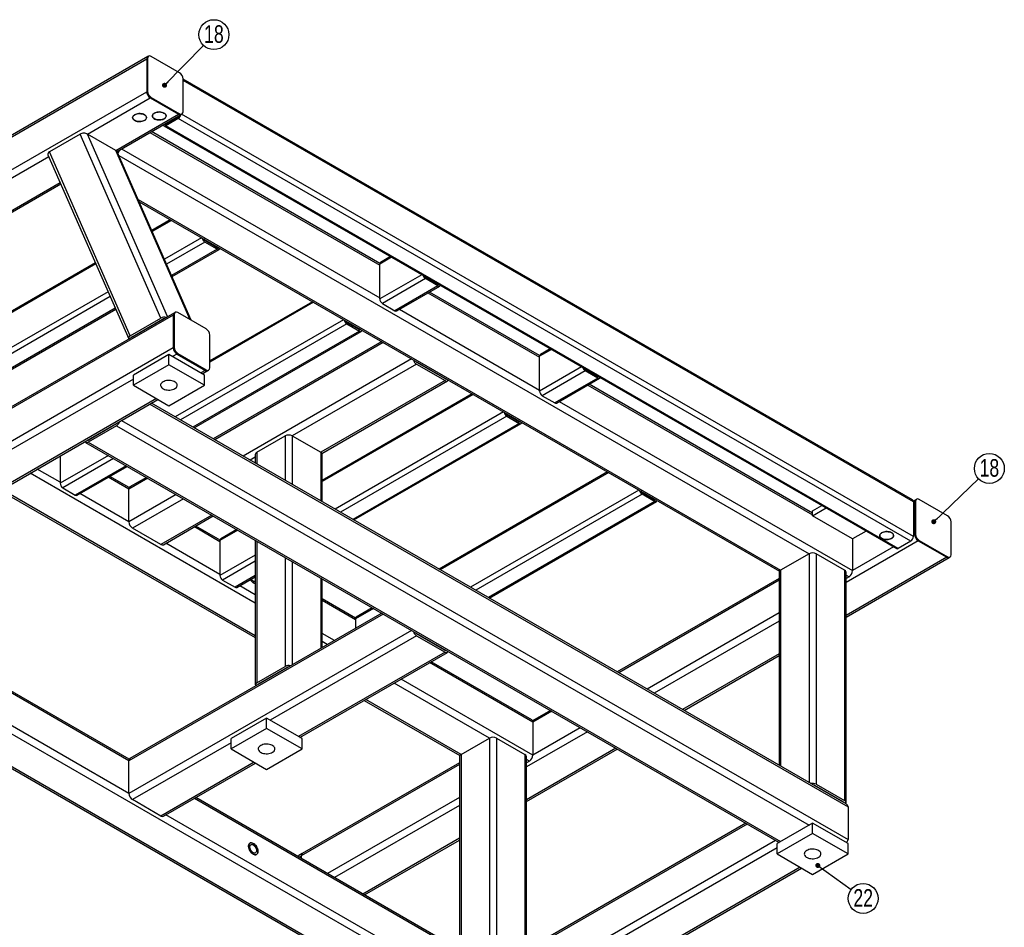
# Model space of a CAD drawing. Header units: millimetres. Extents: x 0 to 841, y 0 to 594.
# Tile 3 of 14: x 151 to 347, y 96 to 277. Entities that reach past the tile are written whole.
import ezdxf

# ---------------------------------------------------------------- set-up
doc = ezdxf.new("R2010")
doc.units = ezdxf.units.MM
doc.layers.add('NOTES', color=6, linetype='Continuous')
doc.layers.add('TRAIT-FORT', color=4, linetype='Continuous', lineweight=25)
doc.styles.add('SLDTEXTSTYLE0', font='TXT', dxfattribs={"width": 0.75})
doc.dimstyles.new('SLDDIMSTYLE5', dxfattribs={"dimtxt": 0.18, "dimasz": 1, "dimexe": 0, "dimexo": 0.0625, "dimgap": 0, "dimtad": 0, "dimtih": 1, "dimtoh": 1, "dimdec": 0, "dimrnd": 1e-09, "dimzin": 0, "dimdsep": 46, "dimtxsty": 'Standard', "dimblk1": 'DOT', "dimblk2": 'DOT', "dimsah": 1, "dimcen": 0.09, "dimadec": 0, "dimazin": 0, "dimtfac": 1, "dimtdec": 0, "dimtofl": 0, "dimtmove": 0, "dimatfit": 3, "dimldrblk": 'DOT', "dimfxl": 1, "dimfrac": 2, "dimtolj": 1, "dimtzin": 0, "dimarcsym": 0})

# ---------------------------------------------------------------- blocks, each defined once
blk = doc.blocks.new('SW_NOTE_31')
at = {"layer": 'NOTES', "color": 0}
blk.add_circle((2.41, -1.75), 2.98, dxfattribs=at)
at = {"layer": 'NOTES', "color": 0, "insert": (2.42, 0.11), "char_height": 3.5, "attachment_point": 2, "style": 'SLDTEXTSTYLE0'}
blk.add_mtext('22', dxfattribs=at)
blk = doc.blocks.new('_Dot')
at = {"color": 0, "linetype": 'ByBlock', "lineweight": -2}
blk.add_line((-0.5, 0), (-1, 0), dxfattribs=at)
at = {"color": 0, "linetype": 'ByBlock', "const_width": 0.5}
blk.add_lwpolyline([(-0.25, 0, 1), (0.25, 0, 1)], format="xyb", close=True, dxfattribs=at)
blk = doc.blocks.new('SW_NOTE_32')
at = {"layer": 'NOTES', "color": 0}
blk.add_circle((2.08, 2.13), 2.98, dxfattribs=at)
at = {"layer": 'NOTES', "color": 0, "insert": (2.09, 4), "char_height": 3.5, "attachment_point": 2, "style": 'SLDTEXTSTYLE0'}
blk.add_mtext('18', dxfattribs=at)
blk = doc.blocks.new('SW_NOTE_33')
at = {"layer": 'NOTES', "color": 0}
blk.add_circle((2.15, 2.06), 2.98, dxfattribs=at)
at = {"layer": 'NOTES', "color": 0, "insert": (2.16, 3.92), "char_height": 3.5, "attachment_point": 2, "style": 'SLDTEXTSTYLE0'}
blk.add_mtext('18', dxfattribs=at)

msp = doc.modelspace()

# ---------------------------------------------------------------- linework, layer by layer
at = {"layer": 'TRAIT-FORT', "lineweight": 25}
for p, q in [((54.485337, 198.770583), (176.638033, 269.287833)), ((176.845181, 269.745678), (54.692484, 199.228428)), ((176.81481, 269.389884), (176.638033, 269.287833)), ((176.638033, 269.287833), (176.638033, 262.755507)), ((176.81481, 269.389884), (176.81481, 262.857558)), ((177.021957, 269.847729), (176.845181, 269.745678)), ((183.178771, 266.532589), (177.521917, 269.798221)), ((183.885878, 258.775517), (183.885878, 265.307844)), ((329.129349, 181.408149), (183.885878, 265.25542)), ((329.28471, 181.064765), (183.885878, 265.001724)), ((54.485337, 192.238256), (176.638033, 262.755507)), ((176.81481, 262.857558), (176.638033, 262.755507)), ((164.861088, 254.323872), (177.34514, 261.530762)), ((177.521917, 261.632813), (177.34514, 261.530762)), ((177.34514, 261.530762), (183.001994, 258.26513)), ((177.521917, 261.632813), (183.178771, 258.367181)), ((170.517942, 251.05824), (183.001994, 258.26513)), ((170.742317, 250.84964), (183.501954, 258.215622)), ((182.913606, 257.703899), (180.438732, 256.275185)), ((182.913606, 257.397696), (180.438732, 255.968982)), ((328.75438, 173.205609), (182.913606, 257.397696)), ((183.178771, 258.367181), (183.001994, 258.26513)), ((183.501954, 258.215622), (183.67873, 258.317673)), ((329.28471, 174.124168), (183.560105, 258.249192)), ((180.063763, 255.931851), (325.904536, 171.739764)), ((180.438775, 256.275209), (180.289736, 256.361248)), ((326.279506, 171.776895), (180.438732, 255.968982)), ((163.391342, 254.291814), (157.290228, 250.769716)), ((179.461386, 217.638432), (163.391342, 254.291814)), ((170.517942, 251.05824), (164.861088, 254.323872)), ((180.812829, 217.940324), (164.861088, 254.323872)), ((177.285481, 254.626928), (223.041916, 228.2123)), ((223.054791, 228.543128), (177.578455, 254.796059)), ((185.304287, 217.332787), (170.517942, 251.05824)), ((171.627707, 251.360765), (223.041916, 221.679974)), ((101.331161, 217.648826), (157.125985, 249.858492)), ((156.987822, 250.173621), (173.057867, 213.52024)), ((173.360272, 214.116334), (157.290228, 250.769716)), ((185.486675, 217.227496), (170.764815, 250.805868)), ((171.105228, 250.029436), (308.513448, 170.70536)), ((106.988015, 214.383194), (159.411131, 244.646414)), ((107.217378, 214.177473), (159.529435, 244.376581)), ((174.939112, 241.284917), (302.856594, 167.439727)), ((175.137595, 240.832207), (302.627231, 167.234007)), ((181.339292, 237.252044), (177.642836, 235.118125)), ((181.559023, 237.125196), (177.731599, 234.915671)), ((187.570408, 233.654897), (180.159961, 229.376937)), ((188.216907, 232.803402), (180.588461, 228.399593)), ((190.691781, 231.374687), (181.588212, 226.119309)), ((181.67694, 225.916934), (191.06675, 231.337556)), ((190.691781, 231.68089), (188.216907, 233.109604)), ((190.691781, 231.374687), (188.216907, 232.803402)), ((190.840777, 231.766953), (190.691737, 231.680915)), ((225.38447, 229.768763), (223.041916, 228.416435)), ((225.164739, 229.895611), (223.197276, 228.759819)), ((166.516078, 228.441088), (131.118034, 208.006233)), ((166.427315, 228.643542), (131.273395, 208.349616)), ((223.041916, 221.475839), (223.041916, 228.416435)), ((231.395855, 226.298465), (223.041916, 221.475839)), ((232.145916, 225.506754), (223.572246, 220.55728)), ((232.145916, 225.812957), (234.620789, 224.384243)), ((234.620789, 224.07804), (232.145916, 225.506754)), ((234.620789, 224.07804), (226.04712, 219.128566)), ((226.422089, 219.091435), (234.995759, 224.040909)), ((234.666223, 224.410521), (234.620746, 224.384268)), ((168.94444, 222.902355), (131.118034, 201.065636)), ((169.37294, 221.925011), (131.648364, 200.147077)), ((232.63176, 222.676201), (254.861721, 209.843118)), ((254.874597, 210.173946), (232.924734, 222.845332)), ((170.372691, 219.644727), (134.123238, 198.718363)), ((209.623563, 220.923881), (189.189179, 209.127362)), ((209.843294, 220.797033), (189.189179, 208.873666)), ((223.572246, 220.55728), (226.04712, 219.128566)), ((181.941334, 218.253535), (75.69854, 156.920876)), ((182.148482, 218.71138), (75.905688, 157.37872)), ((134.498208, 198.681232), (170.461419, 219.442352)), ((173.360272, 214.116334), (179.461386, 217.638432)), ((181.941334, 218.253535), (182.118111, 218.355586)), ((181.941334, 218.253535), (181.941334, 211.721209)), ((182.118111, 218.355586), (182.118111, 211.82326)), ((182.325258, 218.813431), (182.148482, 218.71138)), ((188.482072, 215.49829), (182.825218, 218.763923)), ((226.973986, 219.410038), (254.861721, 203.310791)), ((173.713826, 213.912232), (179.81494, 217.43433)), ((176.939464, 215.704278), (176.914946, 215.7602)), ((177.531516, 216.046062), (177.506998, 216.101984)), ((215.854679, 217.326735), (182.316031, 197.965286)), ((216.501178, 216.475239), (183.376777, 197.35293)), ((216.501178, 216.781442), (218.976052, 215.352728)), ((216.501178, 216.475239), (218.976052, 215.046525)), ((173.567756, 213.757832), (173.565134, 213.763813)), ((218.976052, 215.046525), (185.851651, 195.924216)), ((186.071296, 195.797417), (219.351021, 215.009394)), ((189.189179, 207.741219), (189.189179, 214.273545)), ((219.125048, 215.438791), (218.976009, 215.352753)), ((181.941334, 211.721209), (75.69854, 150.388549)), ((181.941334, 211.721209), (182.118111, 211.82326)), ((223.427319, 212.955143), (189.888671, 193.593693)), ((223.720294, 212.786012), (190.181646, 193.424563)), ((181.057451, 210.394413), (173.986383, 206.312372)), ((181.057451, 208.353061), (181.057451, 210.394413)), ((188.128518, 206.312372), (181.057451, 210.394413)), ((182.648441, 210.496464), (181.764557, 209.986209)), ((182.648441, 210.496464), (182.825218, 210.598515)), ((182.648441, 210.496464), (188.305295, 207.230831)), ((182.825218, 210.598515), (188.482072, 207.332882)), ((257.204275, 211.399581), (254.861721, 210.047253)), ((254.861721, 203.106656), (254.861721, 210.047253)), ((256.984544, 211.526429), (255.017081, 210.390637)), ((181.057451, 208.353061), (173.986383, 204.27102)), ((188.128518, 204.27102), (181.057451, 208.353061)), ((229.378067, 209.519849), (195.839419, 190.1584)), ((230.378149, 208.464235), (205.629411, 194.177093)), ((230.437808, 208.908074), (230.377173, 208.87307)), ((230.378149, 208.872505), (236.035003, 205.606873)), ((230.378149, 208.464235), (236.035003, 205.198602)), ((263.21566, 207.929282), (254.861721, 203.106656)), ((173.986383, 204.27102), (173.986383, 206.312372)), ((188.305295, 207.230831), (187.421412, 206.720576)), ((187.714271, 206.551512), (188.805255, 207.181323)), ((188.128518, 204.27102), (188.128518, 206.312372)), ((188.305295, 207.230831), (188.482072, 207.332882)), ((188.805255, 207.181323), (188.982031, 207.283374)), ((263.965721, 207.137572), (255.392051, 202.188097)), ((263.965721, 207.443774), (266.440594, 206.01506)), ((266.440594, 205.708857), (263.965721, 207.137572)), ((266.486029, 206.041339), (266.440551, 206.015085)), ((173.986383, 205.495964), (128.731549, 179.370904)), ((173.986383, 204.27102), (181.057451, 200.188979)), ((181.057451, 200.188979), (188.128518, 204.27102)), ((236.035003, 205.198602), (211.286266, 190.91146)), ((211.515628, 190.70574), (236.534962, 205.149094)), ((236.095582, 205.641911), (236.034945, 205.606906)), ((266.440594, 205.708857), (257.866925, 200.759383)), ((258.241894, 200.722252), (266.815564, 205.671726)), ((264.451565, 204.307019), (309.220555, 178.462431)), ((309.220555, 178.800692), (264.744539, 204.476149)), ((241.443369, 202.554699), (211.579159, 185.314458)), ((241.663099, 202.427851), (211.579159, 185.060762)), ((255.392051, 202.188097), (257.866925, 200.759383)), ((178.58229, 201.61786), (134.388403, 176.105272)), ((134.681263, 175.936208), (178.875149, 201.448795)), ((177.285481, 200.531099), (316.291623, 120.284562)), ((315.877328, 120.86199), (177.578455, 200.70023)), ((258.793791, 201.040855), (317.175506, 167.337809)), ((247.674484, 198.957553), (214.135836, 179.596103)), ((248.320983, 198.106057), (215.196582, 178.983747)), ((248.320983, 198.41226), (250.795857, 196.983545)), ((248.320983, 198.106057), (250.795857, 196.677343)), ((164.970771, 193.35196), (170.627626, 196.617592)), ((170.627626, 196.209322), (164.970771, 192.943689)), ((170.567966, 196.653161), (170.628601, 196.618157)), ((170.627626, 196.209322), (308.513448, 116.609531)), ((171.627707, 197.264936), (316.291623, 113.752235)), ((250.795857, 196.677343), (217.671456, 177.555033)), ((217.891101, 177.428235), (251.170826, 196.640212)), ((250.944853, 197.069609), (250.795814, 196.98357)), ((198.558343, 190.91146), (204.215198, 194.177093)), ((204.215198, 194.177093), (204.215198, 185.323166)), ((205.629411, 194.177093), (211.286266, 190.91146)), ((205.629411, 194.177093), (205.629411, 184.506757)), ((164.470812, 192.894181), (302.563734, 113.174834)), ((164.910192, 193.386997), (164.970829, 193.351993)), ((164.970771, 192.943689), (302.856594, 113.343898)), ((169.00124, 190.278821), (159.402305, 184.737474)), ((159.402305, 190.207362), (159.402305, 184.737474)), ((198.26545, 190.503256), (198.26545, 188.757882)), ((198.558343, 190.91146), (198.558343, 188.588798)), ((211.286266, 190.91146), (211.286266, 181.241125)), ((211.579159, 181.072041), (211.579159, 190.503256)), ((170.061987, 189.666465), (159.932636, 183.818915)), ((172.53686, 188.237751), (162.407509, 182.390201)), ((198.26545, 189.925969), (197.253748, 189.341925)), ((198.26545, 160.873444), (153.427207, 186.758011)), ((159.402305, 184.941609), (154.841535, 187.574485)), ((162.782479, 182.35307), (172.756505, 188.110952)), ((268.401815, 186.991919), (234.863167, 167.63047)), ((268.621545, 186.865071), (235.082897, 167.503622)), ((173.102499, 183.564982), (168.992149, 185.937836)), ((173.166027, 183.866569), (169.285124, 186.106967)), ((176.866855, 185.738098), (173.102499, 183.564982)), ((176.57388, 185.907228), (173.309647, 184.022826)), ((147.477493, 183.323314), (198.26545, 154.004051)), ((198.26545, 154.342179), (147.770352, 183.492378)), ((159.932636, 183.818915), (162.407509, 182.390201)), ((173.102499, 177.032655), (163.334376, 182.671673)), ((173.102499, 177.032655), (173.102499, 183.564982)), ((182.524629, 182.471935), (173.102499, 177.032655)), ((274.63293, 183.394773), (241.094282, 164.033323)), ((275.279429, 182.543277), (242.155028, 163.420968)), ((277.754303, 181.420766), (275.279429, 182.84948)), ((277.754303, 181.114563), (275.279429, 182.543277)), ((183.938957, 181.65546), (173.809606, 175.80791)), ((277.754303, 181.114563), (244.629902, 161.992253)), ((244.849547, 161.865455), (278.129272, 181.077432)), ((277.903299, 181.506829), (277.75426, 181.420791)), ((329.757022, 181.471551), (329.271834, 181.191458)), ((329.28471, 181.064765), (329.28471, 174.124168)), ((329.549875, 181.013706), (329.28471, 180.86063)), ((329.726651, 181.115757), (329.549875, 181.013706)), ((329.549875, 181.013706), (329.549875, 174.48138)), ((329.726651, 181.115757), (329.726651, 174.583431)), ((329.933799, 181.573602), (329.757022, 181.471551)), ((336.090612, 178.258462), (330.433758, 181.524094)), ((309.220555, 179.278972), (311.032693, 180.325097)), ((309.220555, 178.258296), (311.91672, 179.814759)), ((309.220555, 178.258296), (309.220555, 179.278972)), ((189.595811, 178.389828), (179.46646, 172.542278)), ((179.96642, 172.49277), (189.888671, 178.220764)), ((317.175506, 173.666), (309.220555, 178.258296)), ((336.797719, 170.50139), (336.797719, 177.033717)), ((179.46646, 172.542278), (173.809606, 175.80791)), ((191.222111, 173.104753), (186.124315, 176.047647)), ((191.234986, 173.435581), (186.41729, 176.216778)), ((194.809661, 175.379937), (191.222111, 173.308888)), ((194.58993, 175.506784), (191.377471, 173.652272)), ((319.871671, 175.222463), (317.175506, 173.666)), ((329.549875, 174.48138), (329.28471, 174.328303)), ((329.726651, 174.583431), (329.549875, 174.48138)), ((191.222111, 166.572426), (180.466542, 172.781484)), ((191.222111, 173.308888), (191.222111, 166.368291)), ((198.26545, 173.384952), (198.26545, 144.572836)), ((198.558343, 173.215868), (198.558343, 144.98104)), ((330.256981, 173.256635), (315.877409, 164.955484)), ((317.175506, 173.666), (317.175506, 167.337809)), ((328.75438, 173.205609), (326.279506, 171.776895)), ((330.433758, 173.358686), (330.256981, 173.256635)), ((330.256981, 173.256635), (335.913836, 169.991002)), ((330.433758, 173.358686), (336.090612, 170.093053)), ((308.513448, 170.70536), (302.856594, 167.439727)), ((308.513448, 170.70536), (308.513448, 125.113067)), ((309.927662, 170.70536), (309.927662, 124.774939)), ((315.584516, 167.439727), (309.927662, 170.70536)), ((325.352639, 172.058367), (317.175506, 167.337809)), ((198.26545, 170.434324), (191.222111, 166.368291)), ((198.26545, 169.209613), (191.752441, 165.449732)), ((204.215198, 169.950236), (204.215198, 148.246672)), ((205.629411, 169.133828), (205.629411, 148.584801)), ((335.913836, 169.991002), (315.877409, 158.42422)), ((315.877409, 158.086091), (336.413795, 169.941494)), ((336.090612, 170.093053), (335.913836, 169.991002)), ((336.413795, 169.941494), (336.590572, 170.043545)), ((302.5637, 167.031523), (302.5637, 128.547783)), ((302.856594, 167.439727), (302.856594, 128.3787)), ((315.584516, 167.439727), (315.584516, 121.509306)), ((315.877409, 121.101102), (315.877409, 167.031523)), ((191.752441, 165.449732), (194.227314, 164.021018)), ((198.26545, 166.352184), (194.227314, 164.021018)), ((194.602284, 163.983887), (198.26545, 166.098588)), ((211.286266, 165.868195), (211.286266, 151.850433)), ((211.579159, 152.019517), (211.579159, 165.699111)), ((302.5637, 165.773181), (270.322067, 147.160482)), ((302.5637, 165.43492), (270.615042, 146.991351)), ((315.877409, 166.454235), (316.468399, 166.113064)), ((316.468399, 166.113064), (315.877409, 165.771893)), ((173.102499, 129.469153), (113.64587, 163.792734)), ((173.166027, 129.77074), (113.938845, 163.961865)), ((198.26545, 162.506393), (195.154181, 164.30249)), ((218.193432, 157.872801), (211.579159, 161.69114)), ((218.180557, 157.541973), (211.579159, 161.352879)), ((244.873838, 79.871166), (106.988015, 159.470957)), ((173.102499, 122.936826), (107.988097, 160.526571)), ((223.427319, 158.859314), (173.309647, 129.926998)), ((221.768107, 159.817157), (218.180557, 157.746108)), ((221.548376, 159.944005), (218.335917, 158.089492)), ((302.5637, 158.902593), (276.272816, 143.725188)), ((223.720294, 158.690183), (173.102499, 129.469153)), ((218.180557, 157.746108), (218.180557, 155.830423)), ((302.5637, 157.269644), (277.687144, 142.908714)), ((100.831202, 156.155816), (238.924124, 76.436469)), ((239.216983, 76.605533), (101.331161, 156.205324)), ((229.378067, 155.42402), (173.102499, 122.936826)), ((230.378149, 154.368406), (201.209994, 137.529989)), ((214.00519, 153.420035), (211.579159, 154.820552)), ((212.590861, 152.60356), (211.579159, 153.187604)), ((230.437808, 154.812245), (230.377173, 154.777241)), ((230.378149, 154.776676), (236.035003, 151.511044)), ((230.378149, 154.368406), (236.035003, 151.102774)), ((236.035003, 151.102774), (206.866848, 134.264356)), ((207.159708, 134.095292), (236.534962, 151.053265)), ((236.095582, 151.546082), (236.034945, 151.511077)), ((253.535896, 137.13177), (232.977754, 148.999733)), ((253.328748, 137.589615), (233.270728, 149.168863)), ((302.5637, 150.738379), (283.343998, 139.643081)), ((283.636858, 139.474017), (302.5637, 150.400251)), ((198.558343, 144.98104), (204.215198, 148.246672)), ((198.911897, 144.776938), (204.568751, 148.04257)), ((204.568751, 148.04257), (204.568751, 147.972494)), ((253.535896, 130.599444), (227.31998, 145.73357)), ((198.911897, 144.776938), (198.911897, 144.706862)), ((244.873838, 133.966995), (225.905652, 144.917095)), ((219.955938, 141.482398), (238.987621, 130.495642)), ((239.216983, 130.701362), (220.248798, 141.651463)), ((257.007277, 139.474017), (253.472368, 137.433358)), ((257.300251, 139.304887), (253.535896, 137.13177)), ((200.502887, 137.938193), (193.431819, 133.856152)), ((200.502887, 135.896841), (200.502887, 137.938193)), ((207.573955, 133.856152), (200.502887, 137.938193)), ((200.502887, 135.896841), (193.431819, 131.8148)), ((207.573955, 131.8148), (200.502887, 135.896841)), ((253.535896, 137.13177), (253.535896, 130.599444)), ((262.958025, 136.038723), (253.535896, 130.599444)), ((193.431819, 131.8148), (193.431819, 133.856152)), ((207.573955, 131.8148), (207.573955, 133.856152)), ((239.216983, 130.701362), (244.873838, 133.966995)), ((244.873838, 133.966995), (244.873838, 88.374702)), ((246.288051, 133.966995), (251.944905, 130.701362)), ((246.288051, 133.966995), (246.288051, 88.374702)), ((264.372354, 135.222249), (252.237799, 128.217119)), ((193.431819, 133.039744), (173.809606, 121.712081)), ((193.431819, 131.8148), (200.502887, 127.73276)), ((200.502887, 127.73276), (207.573955, 131.8148)), ((270.029208, 131.956616), (252.237799, 121.685854)), ((252.237799, 121.347726), (270.322067, 131.787552)), ((173.102499, 122.936826), (173.102499, 129.469153)), ((238.92409, 130.293158), (238.92409, 91.809418)), ((239.216983, 130.701362), (239.216983, 91.640335)), ((251.944905, 130.701362), (251.944905, 91.640335)), ((252.237799, 91.809418), (252.237799, 130.293158)), ((252.828789, 129.374699), (252.237799, 129.71587)), ((198.027726, 129.16164), (179.46646, 118.446449)), ((179.96642, 118.396941), (198.320586, 128.992575)), ((238.92409, 128.696554), (207.397178, 110.496456)), ((238.92409, 129.034816), (207.604326, 110.9543)), ((252.828789, 129.374699), (252.237799, 129.033527)), ((309.574108, 124.570837), (315.230962, 121.305204)), ((309.574108, 124.570837), (309.574108, 124.500761)), ((309.927662, 124.774939), (315.584516, 121.509306)), ((179.46646, 118.446449), (173.809606, 121.712081)), ((245.580944, 87.628237), (186.124315, 121.951818)), ((245.580944, 87.966498), (186.41729, 122.120949)), ((238.92409, 122.164228), (212.633205, 106.986823)), ((238.92409, 120.531279), (214.047534, 106.170349)), ((315.230962, 121.305204), (315.230962, 121.235129)), ((316.291623, 120.284562), (316.291623, 113.752235)), ((245.580944, 81.095911), (180.466542, 118.685655)), ((295.905764, 117.018398), (245.580944, 87.966498)), ((296.198739, 116.849268), (245.580944, 87.628237)), ((309.220555, 117.017735), (302.149487, 112.935694)), ((309.220555, 114.976383), (309.220555, 117.017735)), ((316.291623, 112.935694), (309.220555, 117.017735)), ((238.92409, 114.000014), (219.704388, 102.904716)), ((309.220555, 114.976383), (302.149487, 110.894342)), ((316.291623, 110.894342), (309.220555, 114.976383)), ((219.997248, 102.735652), (238.92409, 113.661886)), ((301.856512, 113.583105), (245.580944, 81.095911)), ((302.149487, 112.119286), (246.288051, 79.871166)), ((302.149487, 110.894342), (302.149487, 112.935694)), ((316.291623, 110.894342), (316.291623, 112.935694)), ((207.604326, 110.9543), (206.897219, 110.546096)), ((206.975432, 110.252986), (207.397178, 110.496456)), ((207.397178, 110.496456), (207.397178, 110.009517)), ((302.149487, 110.894342), (309.220555, 106.812302)), ((309.220555, 106.812302), (316.291623, 110.894342)), ((306.745394, 108.241182), (251.944905, 76.605533)), ((252.237765, 76.436469), (307.038253, 108.072118))]:
    msp.add_line(p, q, dxfattribs=at)
at = {"layer": 'TRAIT-FORT', "lineweight": 25, "flags": 128}
for points in [[(176.190169, 257.038834), (176.000939, 256.947633), (175.786541, 256.877404), (175.553866, 256.830403), (175.310393, 256.808142), (175.063947, 256.811335), (174.822449, 256.83988), (174.593661, 256.892859), (174.384936, 256.968571), (174.202984, 257.06458), (174.053652, 257.177803), (173.94174, 257.304598), (173.870844, 257.440892), (173.843244, 257.582303), (173.859826, 257.724287), (173.920058, 257.86228), (174.022004, 257.991846), (174.162386, 258.108822), (174.336694, 258.209448), (174.539324, 258.290489), (174.763764, 258.349341), (175.0028, 258.384112), (175.24875, 258.393685), (175.493708, 258.377752), (175.729801, 258.336825), (175.949442, 258.272219), (176.14557, 258.186011), (176.311881, 258.080972), (176.443032, 257.960478), (176.534805, 257.828402), (176.584252, 257.688988), (176.589783, 257.546718), (176.551221, 257.406164), (176.469804, 257.271844), (176.348151, 257.148074), (176.190169, 257.038834)], [(176.190169, 258.161395), (176.000939, 258.252595), (175.786541, 258.322824), (175.553866, 258.369825), (175.310393, 258.392087), (175.063947, 258.388894), (174.822449, 258.360349), (174.593661, 258.307369), (174.384936, 258.231658), (174.202984, 258.135648), (174.053652, 258.022426), (173.94174, 257.89563), (173.870844, 257.759336), (173.843244, 257.617925), (173.859826, 257.475941), (173.920058, 257.337948), (174.022004, 257.208382), (174.162386, 257.091406), (174.336694, 256.99078), (174.539324, 256.909739), (174.763764, 256.850887), (175.0028, 256.816116), (175.24875, 256.806543), (175.493708, 256.822477), (175.729801, 256.863404), (175.949442, 256.928009), (176.14557, 257.014217), (176.311881, 257.119256), (176.443032, 257.23975), (176.534805, 257.371826), (176.584252, 257.51124), (176.589783, 257.65351), (176.551221, 257.794064), (176.469804, 257.928385), (176.348151, 258.052154), (176.190169, 258.161395)], [(180.119032, 257.362846), (179.929801, 257.271645), (179.715403, 257.201416), (179.482728, 257.154415), (179.239255, 257.132153), (178.992809, 257.135347), (178.751311, 257.163892), (178.522523, 257.216871), (178.313798, 257.292583), (178.131846, 257.388592), (177.982514, 257.501815), (177.870602, 257.62861), (177.799706, 257.764904), (177.772106, 257.906315), (177.788688, 258.048299), (177.84892, 258.186292), (177.950866, 258.315858), (178.091248, 258.432834), (178.265556, 258.53346), (178.468186, 258.614501), (178.692626, 258.673353), (178.931662, 258.708124), (179.177612, 258.717697), (179.42257, 258.701764), (179.658663, 258.660836), (179.878304, 258.596231), (180.074432, 258.510023), (180.240743, 258.404984), (180.371894, 258.28449), (180.463667, 258.152414), (180.513114, 258.013), (180.518645, 257.87073), (180.480083, 257.730176), (180.398666, 257.595856), (180.277013, 257.472086), (180.119032, 257.362846)], [(180.119032, 258.485407), (179.929801, 258.576607), (179.715403, 258.646836), (179.482728, 258.693837), (179.239255, 258.716099), (178.992809, 258.712906), (178.751311, 258.684361), (178.522523, 258.631381), (178.313798, 258.555669), (178.131846, 258.45966), (177.982514, 258.346438), (177.870602, 258.219642), (177.799706, 258.083348), (177.772106, 257.941937), (177.788688, 257.799953), (177.84892, 257.66196), (177.950866, 257.532394), (178.091248, 257.415418), (178.265556, 257.314792), (178.468186, 257.233751), (178.692626, 257.174899), (178.931662, 257.140128), (179.177612, 257.130555), (179.42257, 257.146489), (179.658663, 257.187416), (179.878304, 257.252021), (180.074432, 257.338229), (180.240743, 257.443268), (180.371894, 257.563762), (180.463667, 257.695838), (180.513114, 257.835252), (180.518645, 257.977522), (180.480083, 258.118076), (180.398666, 258.252397), (180.277013, 258.376166), (180.119032, 258.485407)], [(180.438732, 255.968982), (180.33527, 255.921021), (180.235784, 255.898439), (180.144097, 255.902101), (180.063732, 255.931868), (179.997779, 255.986596), (179.948771, 256.064181), (179.921278, 256.148541)], [(191.209235, 231.554247), (191.181742, 231.469887), (191.132734, 231.392302), (191.066781, 231.337574), (190.986416, 231.307807), (190.894729, 231.304144), (190.795243, 231.326727), (190.691781, 231.374687)], [(218.976052, 215.046525), (219.079514, 214.998565), (219.179, 214.975982), (219.270687, 214.979645), (219.351052, 215.009412), (219.417005, 215.064139), (219.466013, 215.141725), (219.493506, 215.226085)], [(179.886305, 204.947108), (179.709514, 204.826607), (179.569491, 204.69095), (179.470055, 204.543839), (179.41392, 204.389287), (179.402615, 204.231508), (179.436451, 204.074807), (179.514503, 203.923458), (179.634643, 203.78159), (179.793593, 203.653072), (179.987018, 203.54141), (180.209641, 203.44965), (180.455391, 203.380295), (180.717563, 203.335237), (180.989006, 203.315704), (181.262317, 203.32223), (181.530039, 203.354636), (181.78487, 203.412039), (182.019859, 203.492873), (182.228596, 203.594932), (182.405388, 203.715433), (182.545411, 203.85109), (182.644846, 203.998201), (182.700982, 204.152753), (182.712286, 204.310532), (182.67845, 204.467233), (182.600398, 204.618582), (182.480259, 204.76045), (182.321309, 204.888968), (182.127884, 205.00063), (181.90526, 205.09239), (181.659511, 205.161745), (181.397339, 205.206803), (181.125895, 205.226336), (180.852585, 205.21981), (180.584863, 205.187404), (180.330031, 205.130001), (180.095042, 205.049167), (179.886305, 204.947108)], [(250.795857, 196.677343), (250.899319, 196.629382), (250.998805, 196.6068), (251.090493, 196.610462), (251.170857, 196.640229), (251.23681, 196.694957), (251.285818, 196.772542), (251.313311, 196.856902)], [(278.271757, 181.294123), (278.244264, 181.209763), (278.195256, 181.132177), (278.129303, 181.07745), (278.048939, 181.047682), (277.957251, 181.04402), (277.857765, 181.066603), (277.754303, 181.114563)], [(324.948112, 173.754797), (324.758881, 173.663596), (324.544483, 173.593367), (324.311808, 173.546366), (324.068335, 173.524105), (323.821889, 173.527298), (323.580391, 173.555843), (323.351603, 173.608823), (323.142879, 173.684534), (322.960927, 173.780544), (322.811595, 173.893766), (322.699682, 174.020562), (322.628787, 174.156856), (322.601186, 174.298267), (322.617769, 174.440251), (322.678001, 174.578243), (322.779946, 174.70781), (322.920329, 174.824786), (323.094636, 174.925411), (323.297267, 175.006452), (323.521707, 175.065304), (323.760743, 175.100075), (324.006693, 175.109648), (324.251651, 175.093715), (324.487744, 175.052788), (324.707384, 174.988182), (324.903512, 174.901975), (325.069824, 174.796936), (325.200974, 174.676442), (325.292748, 174.544365), (325.342195, 174.404952), (325.347726, 174.262681), (325.309163, 174.122127), (325.227747, 173.987807), (325.106093, 173.864037), (324.948112, 173.754797)], [(324.948112, 174.877358), (324.758881, 174.968559), (324.544483, 175.038788), (324.311808, 175.085789), (324.068335, 175.10805), (323.821889, 175.104857), (323.580391, 175.076312), (323.351603, 175.023332), (323.142879, 174.947621), (322.960927, 174.851611), (322.811595, 174.738389), (322.699682, 174.611593), (322.628787, 174.4753), (322.601186, 174.333888), (322.617769, 174.191904), (322.678001, 174.053912), (322.779946, 173.924345), (322.920329, 173.807369), (323.094636, 173.706744), (323.297267, 173.625703), (323.521707, 173.566851), (323.760743, 173.53208), (324.006693, 173.522507), (324.251651, 173.53844), (324.487744, 173.579367), (324.707384, 173.643973), (324.903512, 173.73018), (325.069824, 173.835219), (325.200974, 173.955713), (325.292748, 174.08779), (325.342195, 174.227203), (325.347726, 174.369474), (325.309163, 174.510028), (325.227747, 174.644348), (325.106093, 174.768118), (324.948112, 174.877358)], [(197.264157, 165.520554), (197.362667, 165.382536), (197.515976, 165.205878), (197.680703, 165.056662), (197.851237, 164.939967), (198.021771, 164.859767), (198.186497, 164.818795), (198.26545, 164.813508)], [(198.26545, 164.813508), (198.186497, 164.818795), (198.021771, 164.859767), (197.851237, 164.939967), (197.680703, 165.056662), (197.515976, 165.205878), (197.362667, 165.382536), (197.264157, 165.520554)], [(198.26545, 165.174884), (198.193004, 165.158448), (198.062906, 165.164047), (197.92291, 165.209281), (197.779563, 165.292033), (197.639568, 165.408435), (197.50947, 165.553044), (197.453011, 165.629577)], [(199.331742, 132.490888), (199.15495, 132.370387), (199.014927, 132.23473), (198.915492, 132.087619), (198.859356, 131.933067), (198.848052, 131.775288), (198.881887, 131.618587), (198.959939, 131.467238), (199.080079, 131.32537), (199.239029, 131.196852), (199.432454, 131.08519), (199.655078, 130.99343), (199.900827, 130.924075), (200.162999, 130.879017), (200.434443, 130.859484), (200.707753, 130.86601), (200.975475, 130.898416), (201.230306, 130.955819), (201.465296, 131.036653), (201.674033, 131.138712), (201.850824, 131.259214), (201.990847, 131.39487), (202.090283, 131.541981), (202.146418, 131.696534), (202.157722, 131.854312), (202.123887, 132.011013), (202.045835, 132.162362), (201.925695, 132.30423), (201.766745, 132.432748), (201.57332, 132.54441), (201.350697, 132.63617), (201.104947, 132.705525), (200.842775, 132.750583), (200.571332, 132.770116), (200.298021, 132.76359), (200.030299, 132.731184), (199.775468, 132.673781), (199.540479, 132.592948), (199.331742, 132.490888)], [(197.851237, 112.987557), (197.680703, 113.067757), (197.515976, 113.108729), (197.362667, 113.109079), (197.225995, 113.068795), (197.110615, 112.989249), (197.020456, 112.87315), (196.958588, 112.72445), (196.927118, 112.548215), (196.927118, 112.350445), (196.958588, 112.137876), (197.020456, 111.917745), (197.110615, 111.69755), (197.225995, 111.484789), (197.362667, 111.286707), (197.515976, 111.11005), (197.680703, 110.960833), (197.851237, 110.844138), (198.021771, 110.763939), (198.186497, 110.722966), (198.339807, 110.722616), (198.476479, 110.7629), (198.591859, 110.842446), (198.682018, 110.958546), (198.743886, 111.107245), (198.775355, 111.28348), (198.775355, 111.48125), (198.743886, 111.69382), (198.682018, 111.91395), (198.591859, 112.134145), (198.476479, 112.346906), (198.339807, 112.544988), (198.186497, 112.721646), (198.021771, 112.870862), (197.851237, 112.987557)], [(197.851237, 112.987557), (198.021771, 112.870862), (198.186497, 112.721646), (198.339807, 112.544988), (198.476479, 112.346906), (198.591859, 112.134145), (198.682018, 111.91395), (198.743886, 111.69382), (198.775355, 111.48125), (198.775355, 111.28348), (198.743886, 111.107245), (198.682018, 110.958546), (198.591859, 110.842446), (198.476479, 110.7629), (198.339807, 110.722616), (198.186497, 110.722966), (198.021771, 110.763939), (197.851237, 110.844138), (197.680703, 110.960833), (197.515976, 111.11005), (197.362667, 111.286707), (197.225995, 111.484789), (197.110615, 111.69755), (197.020456, 111.917745), (196.958588, 112.137876), (196.927118, 112.350445), (196.927118, 112.548215), (196.958588, 112.72445), (197.020456, 112.87315), (197.110615, 112.989249), (197.225995, 113.068795), (197.362667, 113.109079), (197.515976, 113.108729), (197.680703, 113.067757), (197.851237, 112.987557)], [(197.851237, 112.681355), (197.993743, 112.58119), (198.129586, 112.449915), (198.252414, 112.293668), (198.356484, 112.119754), (198.436928, 111.936305), (198.489986, 111.7519), (198.513177, 111.575161), (198.505416, 111.414352), (198.467067, 111.276993), (198.399922, 111.169506), (198.307121, 111.096916), (198.193004, 111.062619), (198.062906, 111.068219), (197.92291, 111.113452), (197.779563, 111.196204), (197.639568, 111.312606), (197.50947, 111.457215), (197.395352, 111.62327), (197.302551, 111.803004), (197.235406, 111.988016), (197.197057, 112.169652), (197.189296, 112.339421), (197.212487, 112.489385), (197.265545, 112.61253), (197.34599, 112.703099), (197.450059, 112.756857), (197.572887, 112.771291), (197.70873, 112.745725), (197.851237, 112.681355)], [(308.049409, 111.57043), (307.872618, 111.449929), (307.732595, 111.314273), (307.633159, 111.167162), (307.577024, 111.012609), (307.56572, 110.85483), (307.599555, 110.698129), (307.677607, 110.54678), (307.797747, 110.404912), (307.956697, 110.276394), (308.150122, 110.164733), (308.372745, 110.072973), (308.618495, 110.003617), (308.880667, 109.958559), (309.15211, 109.939026), (309.425421, 109.945552), (309.693143, 109.977958), (309.947974, 110.035361), (310.182963, 110.116195), (310.3917, 110.218254), (310.568492, 110.338756), (310.708515, 110.474412), (310.80795, 110.621523), (310.864086, 110.776076), (310.87539, 110.933854), (310.841554, 111.090555), (310.763502, 111.241904), (310.643363, 111.383772), (310.484413, 111.51229), (310.290988, 111.623952), (310.068364, 111.715712), (309.822615, 111.785067), (309.560443, 111.830126), (309.288999, 111.849658), (309.015689, 111.843132), (308.747967, 111.810726), (308.493135, 111.753323), (308.258146, 111.67249), (308.049409, 111.57043)], [(206.750188, 110.383017), (206.80924, 110.473103), (206.897178, 110.546073), (206.897219, 110.546096)]]:
    msp.add_lwpolyline(points, dxfattribs=at)
at = {"layer": 'TRAIT-FORT', "lineweight": 25}
for centre, radius, start, end in [((177.128035, 269.34192), 0.492978, 125.01333288, 186.29884752), ((177.245884, 269.459812), 0.436709, 50.79671476, 189.21403699), ((182.350662, 265.237983), 1.536805, 2.60547849, 57.39452166), ((178.173249, 262.825368), 1.536805, 182.60547849, 237.39452166), ((178.350026, 262.927419), 1.536805, 182.60547849, 237.39452166), ((183.454803, 258.70559), 0.436709, 230.79671476, 9.21403699), ((182.287591, 258.375373), 1.160925, 302.6317754, 350.58675694), ((182.600832, 258.191232), 0.579069, 302.69262825, 342.13476101), ((183.294914, 258.674011), 0.502977, 234.38242252, 294.30711905), ((180.335131, 256.400205), 0.162368, 213.89723451, 309.64764062), ((169.680555, 251.668751), 1.67157, 316.42865811, 342.09919312), ((170.188621, 251.365589), 0.790345, 316.1943376, 323.70216343), ((188.857232, 233.790639), 1.176713, 190.292008, 237.03242579), ((188.52968, 233.596937), 0.579069, 197.86523899, 237.30737175), ((190.795382, 231.805911), 0.162368, 230.35235938, 326.10276549), ((223.39868, 228.461858), 0.359644, 124.05635084, 187.25582955), ((232.772285, 226.482569), 1.159549, 196.97098298, 237.30384621), ((232.417853, 226.253937), 0.518086, 215.75886666, 238.33924638), ((234.737066, 224.555587), 0.207073, 235.83854396, 278.94690693), ((234.827488, 224.326934), 0.323531, 230.29148696, 328.54415141), ((224.193328, 221.528234), 1.152604, 182.60547849, 237.39452166), ((182.431336, 218.307622), 0.492978, 125.01333287, 186.29884752), ((182.549185, 218.425513), 0.436709, 50.79671476, 189.21403699), ((226.26681, 219.435227), 0.377233, 234.38242252, 294.30711905), ((217.127663, 217.45326), 1.161468, 189.96662488, 237.3578089), ((216.813952, 217.268775), 0.579069, 197.86523899, 237.30737175), ((187.653963, 214.203685), 1.536805, 2.60547849, 57.39452166), ((219.079653, 215.477748), 0.162368, 230.35235938, 326.10276549), ((183.47655, 211.791069), 1.536805, 182.60547849, 237.39452166), ((183.653327, 211.89312), 1.536805, 182.60547849, 237.39452166), ((255.218485, 210.092676), 0.359644, 124.05635084, 187.25582955), ((231.213308, 209.765322), 1.546065, 196.97098298, 237.30384621), ((230.740732, 209.460478), 0.690781, 215.75886666, 238.33924638), ((188.598215, 207.639713), 0.502977, 234.38242252, 294.30711905), ((188.758104, 207.671292), 0.436709, 230.79671476, 9.21403699), ((264.59209, 208.113387), 1.159549, 196.97098298, 237.30384621), ((264.237658, 207.884754), 0.518086, 215.75886666, 238.33924638), ((266.556871, 206.186404), 0.207073, 235.83854396, 278.94690693), ((236.190039, 205.835332), 0.276097, 235.83854396, 278.94690693), ((236.310601, 205.530461), 0.431375, 230.29148696, 328.54415141), ((266.647293, 205.957751), 0.323531, 230.29148696, 328.54415141), ((256.013133, 203.159052), 1.152604, 182.60547849, 237.39452166), ((258.086615, 201.066044), 0.377233, 234.38242252, 294.30711905), ((248.947468, 199.084077), 1.161468, 189.96662488, 237.3578089), ((248.633757, 198.899593), 0.579069, 197.86523899, 237.30737175), ((169.792466, 197.510409), 1.546065, 302.69615379, 343.02901702), ((170.265042, 197.205565), 0.690781, 301.66075362, 324.24113334), ((250.899458, 197.108566), 0.162368, 230.35235938, 326.10276549), ((204.922304, 192.812382), 1.537022, 62.60967224, 117.39032776), ((164.695174, 193.275548), 0.431375, 211.45584859, 309.70851304), ((164.815735, 193.580419), 0.276097, 261.05309307, 304.16145604), ((198.765907, 190.45335), 0.502939, 114.37465829, 174.30520075), ((211.078702, 190.45335), 0.502939, 5.69479925, 65.62534171), ((160.553718, 184.789869), 1.152604, 182.60547849, 237.39452166), ((162.627199, 182.696862), 0.377233, 234.38242252, 294.30711905), ((173.578185, 183.625546), 0.479526, 124.05635083, 187.25582957), ((275.919755, 183.530514), 1.176713, 190.292008, 237.03242579), ((275.592203, 183.336813), 0.579069, 197.86523899, 237.30737175), ((277.857904, 181.545786), 0.162368, 230.35235938, 326.10276549), ((328.917208, 181.10533), 0.369733, 353.70115249, 54.98666711), ((330.039877, 181.067793), 0.492978, 125.01333287, 186.29884752), ((330.157726, 181.185684), 0.436709, 50.79671476, 189.21403699), ((174.637715, 177.102516), 1.536805, 182.60547849, 237.39452166), ((335.262503, 176.963856), 1.536805, 2.60547849, 57.39452166), ((331.085091, 174.551241), 1.536805, 182.60547849, 237.39452166), ((331.261867, 174.653292), 1.536805, 182.60547849, 237.39452166), ((179.75938, 172.951159), 0.502977, 234.38242252, 294.30711905), ((191.589612, 173.349453), 0.369733, 125.01333288, 186.29884751), ((328.133298, 174.176564), 1.152604, 302.60547834, 357.39452151), ((309.220555, 169.340648), 1.537022, 62.60967224, 117.39032776), ((326.059816, 172.083556), 0.377233, 245.69288095, 305.61757748), ((336.206756, 170.399884), 0.502977, 234.38242252, 294.30711905), ((336.366645, 170.431463), 0.436709, 230.79671476, 9.21403699), ((303.064158, 166.981617), 0.502939, 114.37465829, 174.30520075), ((315.376952, 166.981617), 0.502939, 5.69479925, 65.62534171), ((315.64029, 167.40767), 1.536805, 302.60547834, 357.39452151), ((192.373523, 166.420687), 1.152604, 182.60547849, 237.39452166), ((194.447004, 164.327679), 0.377233, 234.38242252, 294.30711905), ((218.548058, 157.786673), 0.369733, 125.01333287, 186.29884752), ((231.213308, 155.669493), 1.546065, 196.97098298, 237.30384621), ((230.740732, 155.364649), 0.690781, 215.75886666, 238.33924638), ((236.190039, 151.739503), 0.276097, 235.83854396, 278.94690693), ((236.310601, 151.434632), 0.431375, 230.29148696, 328.54415141), ((204.924406, 146.872554), 1.546343, 76.96968962, 117.29911081), ((204.89669, 147.434372), 0.690977, 95.7453234, 118.33346794), ((198.70784, 144.576476), 0.431302, 110.28053269, 208.54907769), ((199.032171, 144.528466), 0.276051, 115.82949038, 158.96428712), ((253.045894, 137.185857), 0.492978, 353.70115248, 54.98666713), ((245.580944, 132.602283), 1.537022, 62.60967224, 117.39032776), ((173.578185, 129.529717), 0.479526, 124.05635083, 187.25582956), ((239.424547, 130.243252), 0.502939, 114.37465829, 174.30520075), ((251.737342, 130.243252), 0.502939, 5.69479925, 65.62534171), ((252.00068, 130.669305), 1.536805, 302.60547834, 357.39452151), ((309.218453, 123.400821), 1.546343, 62.70088919, 103.03031038), ((309.246169, 123.962639), 0.690977, 61.66653206, 84.2546766), ((174.637715, 123.006687), 1.536805, 182.60547849, 237.39452166), ((315.110689, 121.056733), 0.276051, 21.03571288, 64.17050962), ((315.435019, 121.104743), 0.431302, 331.45092231, 69.71946731), ((179.75938, 118.85533), 0.502977, 234.38242252, 294.30711905), ((207.872864, 110.55702), 0.479526, 124.05635083, 187.25582956), ((207.88718, 110.550542), 0.492978, 125.01333288, 186.29884752)]:
    msp.add_arc(centre, radius, start, end, dxfattribs=at)
for centre, major_axis, ratio, start_param, end_param in [((164.098448, 253.88361), (1.039284, 0.067615), 0.5740149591, 0.7103047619, 2.2811010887), ((169.755303, 250.617977), (1.039284, 0.067615), 0.5740149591, 0.205438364, 0.7103047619), ((157.997335, 250.361512), (1.039284, 0.067615), 0.5740149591, 2.2811010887, 3.3470310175), ((180.168493, 217.230228), (1.039284, 0.067615), 0.5740149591, 1.1373310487, 2.2811010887), ((180.168493, 217.230228), (0.519642, 0.033808), 0.5740149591, 1.6864284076, 2.2811010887), ((174.067379, 213.70813), (1.039284, 0.067615), 0.5740149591, 2.2811010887, 3.4248711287), ((174.067379, 213.70813), (0.519642, 0.033808), 0.5740149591, 2.2811010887, 2.8421646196), ((314.877409, 120.284562), (1.414214, 0), 0.5773815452, 0, 0.7854794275), ((314.877409, 120.284562), (1.414214, 0), 0.5773815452, 0, 0.7854794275), ((314.877409, 113.752235), (1.414214, 0), 0.5773815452, 5.4977058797, 6.2831853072), ((314.877409, 113.752235), (1.414214, 0), 0.5773815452, 5.4977534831, 6.2831853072)]:
    msp.add_ellipse(centre, major_axis=major_axis, ratio=ratio, start_param=start_param, end_param=end_param, dxfattribs=at)

# ---------------------------------------------------------------- block references
at = {"layer": 'NOTES'}
for name, p in [('SW_NOTE_32', (187.934849, 271.993995)), ('SW_NOTE_33', (342.259799, 185.634396)), ('SW_NOTE_31', (316.875515, 103.771174))]:
    msp.add_blockref(name, p, dxfattribs=at)

# ---------------------------------------------------------------- leaders
for points in [[(180.187155, 264.033945), (187.934849, 271.993995)], [(333.346989, 177.08498), (342.259799, 185.634396)], [(310.253401, 108.59139), (316.875515, 103.771174)]]:
    msp.add_leader(points, dimstyle='SLDDIMSTYLE5', dxfattribs=at)

doc.saveas('drawing.dxf')
